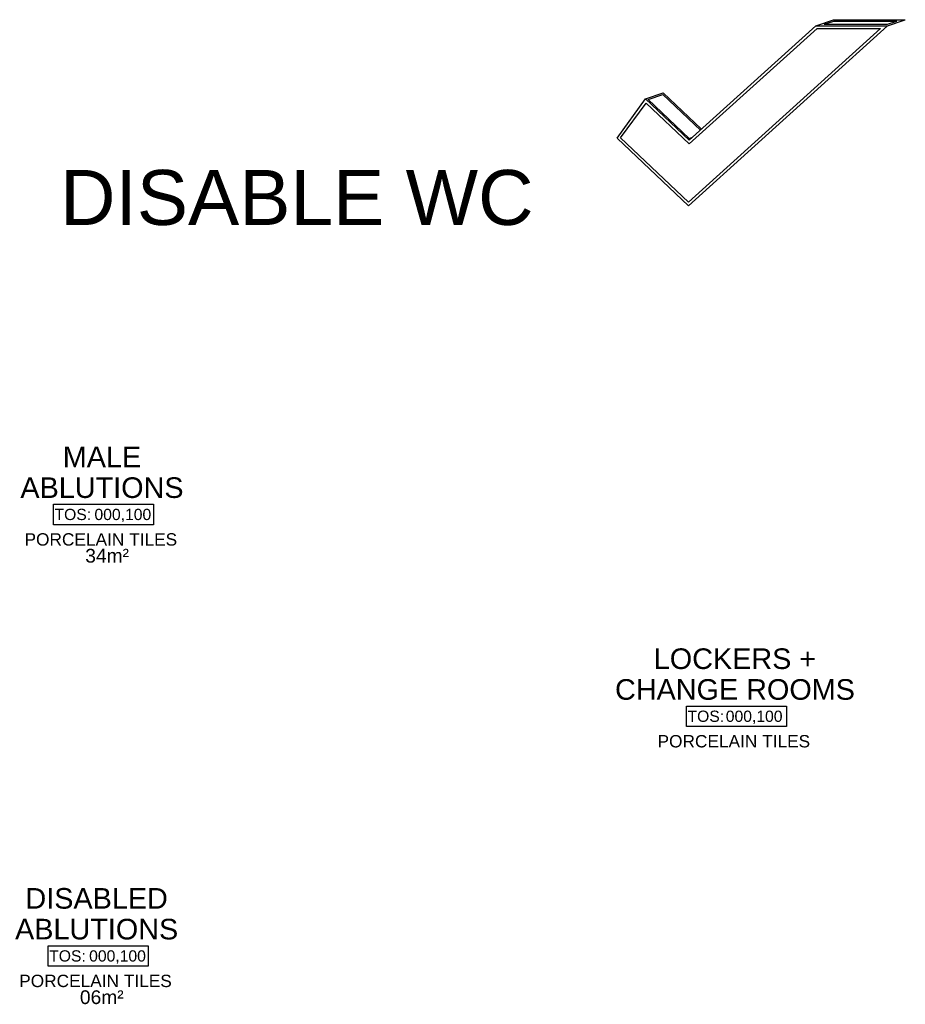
# Model space of a CAD drawing. Header units: millimetres. Extents: x -115474967 to 444143, y -74377 to 241828222.
# Tile 181 of 256: x -99236 to -92789, y 235613 to 242778. Entities that reach past the tile are written whole.
import ezdxf
from ezdxf.enums import TextEntityAlignment as Align

# ---------------------------------------------------------------- set-up
doc = ezdxf.new("R2010")
doc.units = ezdxf.units.MM
doc.header["$MEASUREMENT"] = 0
for name, color, linetype in [('00-1 FloorFinish', 1, 'Continuous'), ('00-1 FloorLevel', 7, 'Continuous'), ('1-TEXT', 7, 'Continuous'), ('A-DOOR NUMBERS', 7, 'Continuous')]:
    doc.layers.add(name, color=color, linetype=linetype)
doc.layers.add('00-1 Labels', color=4, linetype='Continuous', lineweight=35)
doc.layers.add('0_cons_01', color=40, linetype='Continuous', lineweight=0, plot=False)
doc.styles.add('2mm @ 200', font='arial.ttf', dxfattribs={"height": 400})
doc.styles.add('ARIAL', font='arial.ttf')

# ---------------------------------------------------------------- blocks, each defined once
blk = doc.blocks.new('NIKE')
at = {"layer": '1-TEXT', "color": 3}
for p, q in [((112189.7, 91275.2), (112318.2, 91318.8)), ((112250.4, 91285.2), (112319.9, 91308.8)), ((112318.2, 91318.8), (112840.2, 91318.8)), ((112319.9, 91308.8), (112779.5, 91308.8)), ((112710, 91285.2), (112779.5, 91308.8)), ((112711.7, 91275.2), (112840.2, 91318.8)), ((112250.4, 91285.2), (112710, 91285.2)), ((110950.2, 90742.2), (111078.7, 90785.7)), ((110969.1, 90738), (111076.2, 90774.3)), ((110969.1, 90738), (111267.5, 90455.2)), ((111076.2, 90774.3), (111349.7, 90515.1)), ((111078.7, 90785.7), (111356.6, 90522.3)), ((111267.5, 90455.2), (111291.3, 90463.3))]:
    blk.add_line(p, q, dxfattribs=at)
for points in [[(110741.7, 90457.6), (110950.2, 90742.2), (111267.3, 90441.6), (112189.7, 91275.2), (112711.7, 91275.2), (111261.6, 89964.7), (110741.7, 90457.6)], [(110768.2, 90460), (110952.9, 90712), (111267, 90414.4), (112197.4, 91255.2), (112659.7, 91255.2), (111262, 89992)]]:
    blk.add_lwpolyline(points, close=True, dxfattribs=at)
blk = doc.blocks.new('Room Tags')
at = {"layer": '00-1 FloorLevel', "color": 2}
blk.add_lwpolyline([(-571, -76), (646, -76), (646, -325), (-571, -325)], close=True, dxfattribs=at)
at = {"layer": '00-1 FloorFinish', "style": 'ARIAL'}
blk.add_attdef('F-FINISH', text='', height=150, dxfattribs=at).set_placement((5, -578), align=Align.CENTER)
at = {"layer": '00-1 FloorLevel', "style": 'ARIAL'}
blk.add_text('TOS:', height=136.4, dxfattribs=at).set_placement((-557, -200), align=Align.MIDDLE_LEFT)
blk.add_attdef('000,000', text='', height=136, dxfattribs=at).set_placement((607, -200), align=Align.MIDDLE_RIGHT)
at = {"layer": '00-1 Labels', "style": 'ARIAL'}
for tag, p in [('ROOM1?', (19, 746)), ('ROOM2?', (19, 373)), ('ROOM3?', (19, 0))]:
    blk.add_attdef(tag, text='', height=250, dxfattribs=at).set_placement(p, align=Align.CENTER)

msp = doc.modelspace()

# ---------------------------------------------------------------- block references
ref = msp.add_blockref('Room Tags', (-98648.33325, 239297.65445), dxfattribs=dict(xscale=0.6000000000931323, yscale=0.6000000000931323, zscale=0.6000000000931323))
ref.add_attrib('ROOM2?', 'MALE', dxfattribs={"layer": '00-1 Labels', "height": 150, "style": 'ARIAL'}).set_placement((-98636.93325, 239521.51625), align=Align.CENTER)
ref.add_attrib('ROOM3?', 'ABLUTIONS', dxfattribs={"layer": '00-1 Labels', "height": 150, "style": 'ARIAL'}).set_placement((-98636.93325, 239297.65445), align=Align.CENTER)
ref.add_attrib('000,000', '000,100', dxfattribs={"layer": '00-1 FloorLevel', "height": 81.818182, "style": 'ARIAL'}).set_placement((-98278.48259, 239177.5487), align=Align.MIDDLE_RIGHT)
ref.add_attrib('F-FINISH', 'PORCELAIN TILES', dxfattribs={"layer": '00-1 FloorFinish', "height": 90, "style": 'ARIAL'}).set_placement((-98645.28472, 238950.85493), align=Align.CENTER)
ref = msp.add_blockref('Room Tags', (-94040.75909, 237828.91717), dxfattribs=dict(xscale=0.6000000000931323, yscale=0.6000000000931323, zscale=0.6000000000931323))
ref.add_attrib('ROOM2?', 'LOCKERS +', dxfattribs={"layer": '00-1 Labels', "height": 150, "style": 'ARIAL'}).set_placement((-94029.35909, 238052.77896), align=Align.CENTER)
ref.add_attrib('ROOM3?', 'CHANGE ROOMS', dxfattribs={"layer": '00-1 Labels', "height": 150, "style": 'ARIAL'}).set_placement((-94029.35909, 237828.91717), align=Align.CENTER)
ref.add_attrib('000,000', '000,100', dxfattribs={"layer": '00-1 FloorLevel', "height": 81.818182, "style": 'ARIAL'}).set_placement((-93683.23661, 237708.81142), align=Align.MIDDLE_RIGHT)
ref.add_attrib('F-FINISH', 'PORCELAIN TILES', dxfattribs={"layer": '00-1 FloorFinish', "height": 90, "style": 'ARIAL'}).set_placement((-94037.71057, 237482.11765), align=Align.CENTER)
ref = msp.add_blockref('Room Tags', (-98687.13803, 236084.73816), dxfattribs=dict(xscale=0.6000000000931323, yscale=0.6000000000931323, zscale=0.6000000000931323))
ref.add_attrib('ROOM2?', 'DISABLED', dxfattribs={"layer": '00-1 Labels', "height": 150, "style": 'ARIAL'}).set_placement((-98675.73803, 236308.59996), align=Align.CENTER)
ref.add_attrib('ROOM3?', 'ABLUTIONS', dxfattribs={"layer": '00-1 Labels', "height": 150, "style": 'ARIAL'}).set_placement((-98675.73803, 236084.73816), align=Align.CENTER)
ref.add_attrib('000,000', '000,100', dxfattribs={"layer": '00-1 FloorLevel', "height": 81.818182, "style": 'ARIAL'}).set_placement((-98317.28738, 235964.63241), align=Align.MIDDLE_RIGHT)
ref.add_attrib('F-FINISH', 'PORCELAIN TILES', dxfattribs={"layer": '00-1 FloorFinish', "height": 90, "style": 'ARIAL'}).set_placement((-98684.08951, 235737.93865), align=Align.CENTER)
at = {"layer": '0_cons_01'}
msp.add_blockref('NIKE', (-205629.66612, 151459.29709), dxfattribs=at)

# ---------------------------------------------------------------- texts
at = {"layer": '1-TEXT', "color": 2, "insert": (-98941.91862, 241684.40771), "char_height": 400, "width": 136425.96, "attachment_point": 1, "style": '2mm @ 200'}
msp.add_mtext('DISABLE WC', dxfattribs=at)
at = {"layer": 'A-DOOR NUMBERS', "color": 1, "char_height": 100, "attachment_point": 1, "style": 'ARIAL'}
for s, insert, width in [('34m²', (-98758.62279, 238927.28493), 170.3164789), ('06m²', (-98797.42758, 235714.36864), 368.7390275)]:
    msp.add_mtext(s, dxfattribs=dict(at, insert=insert, width=width))

doc.saveas('drawing.dxf')
